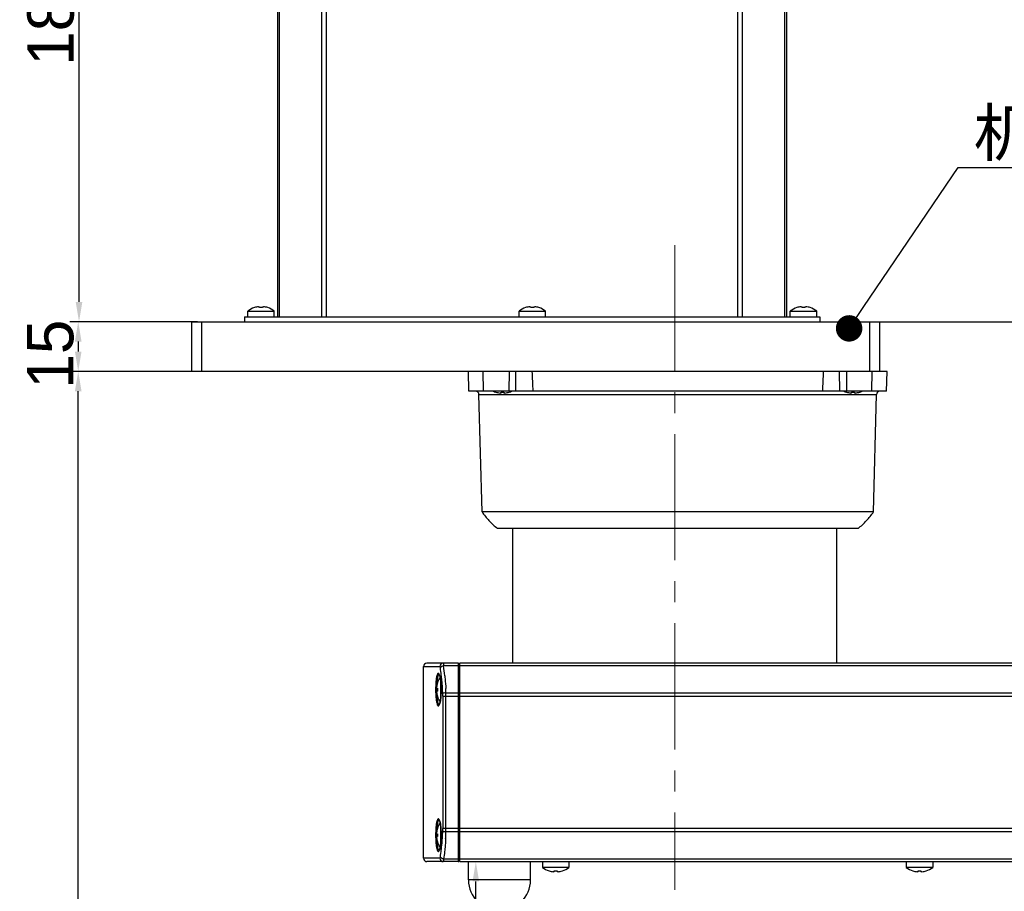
# Model space of a CAD drawing. Header units: millimetres. Extents: x 4086 to 8318, y 123 to 1549.
# Tile 26 of 54: x 6696 to 6844, y 986 to 1118. Entities that reach past the tile are written whole.
import ezdxf
from ezdxf import colors
from ezdxf.entities.mleader import LeaderData, LeaderLine
from ezdxf.math import Vec2, Vec3

# ---------------------------------------------------------------- set-up
doc = ezdxf.new("R2010")
doc.units = ezdxf.units.MM
doc.linetypes.add('CENTER2', pattern=[28.575, 19.05, -3.175, 3.175, -3.175])
doc.layers.add('00_COMPONENTS', color=7, linetype='Continuous')
doc.layers.add('中心线层', color=7, linetype='CENTER2', lineweight=0)
doc.layers.add('细线层', color=7, linetype='Continuous', lineweight=0)
doc.styles.get("Standard").update_dxf_attribs({"font": 'SourceHanSansCN-Normal.ttf'})
doc.dimstyles.new('直线标注', dxfattribs={"dimtxt": 7, "dimasz": 3, "dimexe": 1.25, "dimexo": 0.625, "dimtad": 1, "dimdec": 1, "dimlfac": 2, "dimdsep": 46, "dimtxsty": 'Standard', "dimcen": 2.5, "dimadec": 0, "dimazin": 0, "dimtm": 1e-09, "dimtfac": 1, "dimtdec": 1, "dimtmove": 0, "dimatfit": 3, "dimfxl": 0, "dimarcsym": 0})

# ---------------------------------------------------------------- blocks, each defined once
blk = doc.blocks.new('*D838')
at = {"color": 0, "lineweight": -2}
for p, q in [((6722.44, 1072.07), (6703.17, 1072.07)), ((6704.42, 1069.07), (6704.42, 1067.57)), ((6722.44, 1064.57), (6703.17, 1064.57))]:
    blk.add_line(p, q, dxfattribs=at)
at = {"color": 0}
for points in [[(6704.92, 1069.07), (6703.92, 1069.07), (6704.42, 1072.07)], [(6703.92, 1067.57), (6704.92, 1067.57), (6704.42, 1064.57)]]:
    blk.add_solid(points, dxfattribs=at)
at = {"layer": 'Defpoints', "color": 0}
for p in [(6723.06, 1072.07), (6704.42, 1064.57), (6723.06, 1064.57)]:
    blk.add_point(p, dxfattribs=at)
at = {"color": 0, "insert": (6700.23, 1067.18), "char_height": 7, "attachment_point": 5, "rotation": 90}
blk.add_mtext('15', dxfattribs=at)
blk = doc.blocks.new('*D839')
at = {"color": 0, "lineweight": -2}
for p, q in [((6736.19, 1165.07), (6703.29, 1165.07)), ((6704.54, 1075.07), (6704.54, 1162.07)), ((6722.44, 1072.07), (6703.29, 1072.07))]:
    blk.add_line(p, q, dxfattribs=at)
at = {"color": 0}
for points in [[(6705.04, 1162.07), (6704.04, 1162.07), (6704.54, 1165.07)], [(6704.04, 1075.07), (6705.04, 1075.07), (6704.54, 1072.07)]]:
    blk.add_solid(points, dxfattribs=at)
at = {"layer": 'Defpoints', "color": 0}
for p in [(6704.54, 1165.07), (6736.81, 1165.07), (6723.06, 1072.07)]:
    blk.add_point(p, dxfattribs=at)
at = {"color": 0, "insert": (6700.28, 1118.57), "char_height": 7, "attachment_point": 5, "rotation": 90}
blk.add_mtext('186', dxfattribs=at)
blk = doc.blocks.new('*D840')
at = {"color": 0, "lineweight": -2}
for p, q in [((6720.94, 1064.57), (6703.17, 1064.57)), ((6704.42, 850.07), (6704.42, 1061.57)), ((7083.22, 847.07), (6703.17, 847.07))]:
    blk.add_line(p, q, dxfattribs=at)
at = {"color": 0}
for points in [[(6704.92, 1061.57), (6703.92, 1061.57), (6704.42, 1064.57)], [(6703.92, 850.07), (6704.92, 850.07), (6704.42, 847.07)]]:
    blk.add_solid(points, dxfattribs=at)
at = {"layer": 'Defpoints', "color": 0}
for p in [(6704.42, 1064.57), (6721.56, 1064.57), (7083.85, 847.07)]:
    blk.add_point(p, dxfattribs=at)
at = {"color": 0, "insert": (6700.16, 955.82), "char_height": 7, "attachment_point": 5, "rotation": 90}
blk.add_mtext('435.2', dxfattribs=at)
blk = doc.blocks.new('*D843')
at = {"color": 0, "lineweight": -2}
for p, q in [((6989.13, 1072.07), (6989.13, 1091.1)), ((6826.19, 1072.07), (6990.38, 1072.07)), ((6989.13, 1064.72), (6989.13, 1069.07)), ((6914.49, 1061.72), (6990.38, 1061.72))]:
    blk.add_line(p, q, dxfattribs=at)
at = {"color": 0}
for points in [[(6989.63, 1069.07), (6988.63, 1069.07), (6989.13, 1072.07)], [(6988.63, 1064.72), (6989.63, 1064.72), (6989.13, 1061.72)]]:
    blk.add_solid(points, dxfattribs=at)
at = {"layer": 'Defpoints', "color": 0}
for p in [(6825.56, 1072.07), (6989.13, 1072.07), (6913.86, 1061.72)]:
    blk.add_point(p, dxfattribs=at)
at = {"color": 0, "insert": (6984.94, 1085.66), "char_height": 7, "attachment_point": 5, "rotation": 90}
blk.add_mtext('22', dxfattribs=at)
blk = doc.blocks.new('*D848')
at = {"color": 0, "lineweight": -2}
for p, q in [((6824.69, 1072.07), (7146.52, 1072.07)), ((7145.27, 814.22), (7145.27, 1069.07)), ((7070.24, 811.22), (7146.52, 811.22))]:
    blk.add_line(p, q, dxfattribs=at)
at = {"color": 0}
for points in [[(7145.77, 1069.07), (7144.77, 1069.07), (7145.27, 1072.07)], [(7144.77, 814.22), (7145.77, 814.22), (7145.27, 811.22)]]:
    blk.add_solid(points, dxfattribs=at)
at = {"layer": 'Defpoints', "color": 0}
for p in [(6824.06, 1072.07), (7145.27, 1072.07), (7069.61, 811.22)]:
    blk.add_point(p, dxfattribs=at)
at = {"color": 0, "insert": (7141.01, 944.09), "char_height": 7, "attachment_point": 5, "rotation": 90}
blk.add_mtext('523.7', dxfattribs=at)
blk = doc.blocks.new('_Dot')
at = {"color": 0, "linetype": 'ByBlock', "lineweight": -2}
blk.add_line((-0.5, 0), (-1, 0), dxfattribs=at)
at = {"color": 0, "linetype": 'ByBlock', "const_width": 0.5}
blk.add_lwpolyline([(-0.25, 0, 1), (0.25, 0, 1)], format="xyb", close=True, dxfattribs=at)
blk = doc.blocks.new('*D960')
at = {"layer": 'Defpoints', "color": 0}
for p in [(6762.11, 990.47), (6764.53, 990.47), (6903.79, 882.98)]:
    blk.add_point(p, dxfattribs=at)
at = {"layer": '细线层', "color": 0, "lineweight": -2}
for p, q in [((6762.74, 990.47), (6765.78, 990.47)), ((6764.53, 885.98), (6764.53, 987.47)), ((6903.16, 882.98), (6763.28, 882.98))]:
    blk.add_line(p, q, dxfattribs=at)
at = {"layer": '细线层', "color": 0}
for points in [[(6765.03, 987.47), (6764.03, 987.47), (6764.53, 990.47)], [(6764.03, 885.98), (6765.03, 885.98), (6764.53, 882.98)]]:
    blk.add_solid(points, dxfattribs=at)
at = {"layer": '细线层', "color": 0, "insert": (6760.28, 936.72), "char_height": 7, "attachment_point": 5, "rotation": 90}
blk.add_mtext('215', dxfattribs=at)
blk = doc.blocks.new('*D961')
at = {"layer": 'Defpoints', "color": 0}
for p in [(6815.84, 1072.07), (7113.5, 1072.07), (7065.59, 986.76)]:
    blk.add_point(p, dxfattribs=at)
at = {"layer": '细线层', "color": 0, "lineweight": -2}
for p, q in [((6816.46, 1072.07), (7114.75, 1072.07)), ((7113.5, 989.76), (7113.5, 1069.07)), ((7066.22, 986.76), (7114.75, 986.76))]:
    blk.add_line(p, q, dxfattribs=at)
at = {"layer": '细线层', "color": 0}
for points in [[(7114, 1069.07), (7113, 1069.07), (7113.5, 1072.07)], [(7113, 989.76), (7114, 989.76), (7113.5, 986.76)]]:
    blk.add_solid(points, dxfattribs=at)
at = {"layer": '细线层', "color": 0, "insert": (7109.24, 1029.42), "char_height": 7, "attachment_point": 5, "rotation": 90}
blk.add_mtext('167.3', dxfattribs=at)

msp = doc.modelspace()

# ---------------------------------------------------------------- linework, layer by layer
at = {"layer": '00_COMPONENTS', "color": 7, "linetype": 'Continuous'}
for p, q in [((6804.8569, 1072.8218), (6804.8519, 1165.9218)), ((6734.5641, 1165.0718), (6734.5641, 1072.8218)), ((6734.8569, 1072.8218), (6734.8569, 1165.0718)), ((6741.2712, 1072.8218), (6741.2712, 1165.0718)), ((6741.9783, 1072.8218), (6741.9783, 1165.0718)), ((6804.1498, 1072.8218), (6804.1498, 1165.0718)), ((6811.2712, 1072.8218), (6811.2712, 1165.0718)), ((6811.5641, 1072.8218), (6811.5641, 1165.0718)), ((6730.0641, 1072.8218), (6730.0641, 1073.6835)), ((6730.0641, 1073.6835), (6734.0641, 1073.6835)), ((6731.0565, 1074.2116), (6731.0603, 1074.205)), ((6731.8441, 1074.205), (6731.8441, 1074.3431)), ((6732.2841, 1074.3431), (6732.2841, 1074.205)), ((6733.0678, 1074.205), (6733.0716, 1074.2116)), ((6734.0641, 1072.8218), (6734.0641, 1073.6835)), ((6771.0641, 1072.8218), (6771.0641, 1073.6835)), ((6771.0641, 1073.6835), (6775.0641, 1073.6835)), ((6772.0565, 1074.2116), (6772.0603, 1074.205)), ((6772.8441, 1074.205), (6772.8441, 1074.3431)), ((6773.2841, 1074.3431), (6773.2841, 1074.205)), ((6774.0678, 1074.205), (6774.0716, 1074.2116)), ((6775.0641, 1072.8218), (6775.0641, 1073.6835)), ((6812.0641, 1072.8218), (6812.0641, 1073.6835)), ((6812.0641, 1073.6835), (6816.0641, 1073.6835)), ((6813.0565, 1074.2116), (6813.0603, 1074.205)), ((6813.8441, 1074.205), (6813.8441, 1074.3431)), ((6814.2841, 1074.3431), (6814.2841, 1074.205)), ((6815.0678, 1074.205), (6815.0716, 1074.2116)), ((6816.0641, 1072.8218), (6816.0641, 1073.6835)), ((6721.5641, 1072.0718), (6721.5641, 1064.5718)), ((6721.5641, 1072.0718), (6825.5641, 1072.0718)), ((6723.0641, 1072.0718), (6723.0641, 1064.5718)), ((6729.5641, 1072.8218), (6729.5641, 1072.0718)), ((6729.5641, 1072.8218), (6816.5641, 1072.8218)), ((6816.5641, 1072.8218), (6816.5641, 1072.0718)), ((6824.0641, 1072.0718), (6824.0641, 1064.5718)), ((6825.5641, 1072.0718), (6825.5641, 1064.5718)), ((6826.7141, 1064.5718), (6721.5641, 1064.5718)), ((6763.4926, 1061.5718), (6763.4141, 1064.5718)), ((6765.7044, 1061.5718), (6765.652, 1064.5718)), ((6769.5569, 1064.5718), (6769.5411, 1061.5718)), ((6770.5781, 1061.5718), (6770.5939, 1064.5718)), ((6819.55, 1061.5718), (6819.5342, 1064.5718)), ((6820.5713, 1064.5718), (6820.5871, 1061.5718)), ((6824.4237, 1061.5718), (6824.4761, 1064.5718)), ((6826.6355, 1061.5718), (6826.7141, 1064.5718)), ((6826.6355, 1061.5718), (6763.4926, 1061.5718)), ((6767.5603, 1061.4385), (6767.5565, 1061.4319)), ((6768.3441, 1061.3004), (6768.3441, 1061.4385)), ((6768.7841, 1061.4385), (6768.7841, 1061.3004)), ((6769.5716, 1061.4319), (6769.5678, 1061.4385)), ((6820.5603, 1061.4385), (6820.5569, 1061.4326)), ((6821.3441, 1061.3004), (6821.3441, 1061.4385)), ((6821.7841, 1061.4385), (6821.7841, 1061.3004)), ((6822.5716, 1061.4319), (6822.5678, 1061.4385)), ((6765.4705, 1043.3218), (6765.0054, 1061.0848)), ((6765.0054, 1061.0848), (6825.1227, 1061.0848)), ((6824.6576, 1043.3218), (6825.1227, 1061.0848)), ((6824.6576, 1043.3218), (6765.4705, 1043.3218)), ((6822.3141, 1040.8218), (6767.8141, 1040.8218)), ((6770.1104, 1020.4697), (6770.1104, 1040.8218)), ((6819.1104, 1020.4697), (6819.1104, 1040.8218)), ((6756.6104, 990.9697), (6756.6104, 1019.9697)), ((6756.6104, 1019.9697), (6759.0984, 1019.9697)), ((6761.8604, 1020.4697), (6757.1104, 1020.4697)), ((6761.8604, 1020.0619), (6759.6647, 1020.0619)), ((6761.8604, 1020.4697), (6761.8604, 990.4697)), ((6762.1104, 990.4697), (6762.1104, 1020.4697)), ((6960.6104, 1020.4697), (6762.1104, 1020.4697)), ((6960.6104, 1020.0619), (6762.1104, 1020.0619)), ((6758.7271, 1017.4734), (6758.7205, 1017.4772)), ((6759.2486, 1015.3277), (6759.2486, 1017.613)), ((6759.3002, 1016.8376), (6759.3056, 1016.4697)), ((6758.5914, 1016.4697), (6758.4511, 1016.4697)), ((6758.589, 1016.6897), (6758.7271, 1016.6897)), ((6758.589, 1016.2497), (6758.7271, 1016.2497)), ((6758.7205, 1015.4621), (6758.7271, 1015.4659)), ((6759.3056, 1016.4697), (6759.3008, 1016.1212)), ((6759.3056, 1016.4697), (6759.3082, 1016.4697)), ((6759.5298, 1015.4697), (6759.5298, 995.4697)), ((6759.5298, 1015.4697), (6963.1909, 1015.4697)), ((6760.0147, 1015.9697), (6761.8604, 1015.9697)), ((6760.0202, 995.4697), (6760.0202, 1015.4697)), ((6762.1104, 1015.9697), (6960.6104, 1015.9697)), ((6758.5914, 994.4697), (6758.4511, 994.4697)), ((6758.589, 994.6897), (6758.7271, 994.6897)), ((6758.7271, 995.4734), (6758.7205, 995.4772)), ((6759.2486, 993.3277), (6759.2486, 995.613)), ((6759.3002, 994.8376), (6759.3056, 994.4697)), ((6759.3056, 994.4697), (6759.3008, 994.1212)), ((6759.3056, 994.4697), (6759.3082, 994.4697)), ((6963.1909, 995.4697), (6759.5298, 995.4697)), ((6761.8604, 994.9697), (6760.0147, 994.9697)), ((6960.6104, 994.9697), (6762.1104, 994.9697)), ((6758.589, 994.2497), (6758.7271, 994.2497)), ((6758.7205, 993.4621), (6758.7271, 993.4659)), ((6759.0984, 990.9697), (6756.6104, 990.9697)), ((6761.8604, 990.4697), (6757.1104, 990.4697)), ((6759.6647, 990.8775), (6761.8604, 990.8775)), ((6762.1104, 990.8775), (6960.6104, 990.8775)), ((6762.1104, 990.4697), (6960.6104, 990.4697)), ((6763.4104, 987.7197), (6763.4104, 990.4697)), ((6772.8104, 987.7197), (6772.8104, 990.4697)), ((6774.6104, 990.4697), (6774.6104, 989.6079)), ((6778.6104, 990.4697), (6778.6104, 989.6079)), ((6829.6104, 990.4697), (6829.6104, 989.6079)), ((6833.6104, 990.4697), (6833.6104, 989.6079)), ((6778.6104, 989.6079), (6774.6104, 989.6079)), ((6775.6066, 989.0864), (6775.6028, 989.0798)), ((6776.3904, 988.9483), (6776.3904, 989.0864)), ((6776.8304, 989.0864), (6776.8304, 988.9483)), ((6777.6179, 989.0798), (6777.6141, 989.0864)), ((6833.6104, 989.6079), (6829.6104, 989.6079)), ((6830.6066, 989.0864), (6830.6028, 989.0798)), ((6831.3904, 988.9483), (6831.3904, 989.0864)), ((6831.8304, 989.0864), (6831.8304, 988.9483)), ((6832.6179, 989.0798), (6832.6141, 989.0864)), ((6772.8104, 987.7197), (6763.4104, 987.7197))]:
    msp.add_line(p, q, dxfattribs=at)
for points in [[(6758.984, 1018.7746), (6758.9903, 1018.766), (6759.0797, 1018.5629), (6759.1803, 1018.1359)], [(6759.1803, 1018.1359), (6759.2584, 1017.5387), (6759.3002, 1016.8376)], [(6759.3008, 1016.1212), (6759.2587, 1015.4043), (6759.1788, 1014.7951)], [(6759.0474, 1014.2863), (6758.9882, 1014.1704), (6759.0029, 1014.1616)], [(6759.1788, 1014.7951), (6759.0762, 1014.3657), (6759.0474, 1014.2863)], [(6758.984, 996.7746), (6758.9903, 996.766), (6759.0797, 996.5629), (6759.1803, 996.1359)], [(6759.1803, 996.1359), (6759.2584, 995.5387), (6759.3002, 994.8376)], [(6759.3008, 994.1212), (6759.2587, 993.4043), (6759.1788, 992.7951)], [(6759.0474, 992.2863), (6758.9882, 992.1704), (6759.0029, 992.1616)], [(6759.1788, 992.7951), (6759.0762, 992.3657), (6759.0474, 992.2863)]]:
    msp.add_lwpolyline(points, dxfattribs=at)
for centre, radius, start, end in [((6732.0641, 1071.1218), 3.25, 108.060208, 127.979872), ((6732.0641, 1071.1218), 3.2425, 96.552172, 108.032352), ((6732.0641, 1070.5389), 3.6727, 86.565833, 93.434167), ((6732.0641, 1071.1218), 3.2425, 71.967648, 83.447828), ((6732.0641, 1071.1218), 3.25, 52.020128, 71.939792), ((6773.0641, 1071.1218), 3.25, 108.060208, 127.979872), ((6773.0641, 1071.1218), 3.2425, 96.552172, 108.032352), ((6773.0641, 1070.5389), 3.6727, 86.565833, 93.434167), ((6773.0641, 1071.1218), 3.2425, 71.967648, 83.447828), ((6773.0641, 1071.1218), 3.25, 52.020128, 71.939792), ((6814.0641, 1071.1218), 3.25, 108.060208, 127.979872), ((6814.0641, 1071.1218), 3.2425, 96.552172, 108.032352), ((6814.0641, 1070.5389), 3.6727, 86.565833, 93.434167), ((6814.0641, 1071.1218), 3.2425, 71.967648, 83.447828), ((6814.0641, 1071.1218), 3.25, 52.020128, 71.939792), ((7230.8331, 1083.8139), 458.2201, 182.406737, 182.782242), ((6359.295, 1083.8139), 458.2201, 357.217758, 357.593263), ((6764.5055, 1061.0718), 0.5, 1.5, 90), ((6768.5641, 1064.5218), 3.25, 245.200428, 251.939792), ((6768.5641, 1064.5218), 3.2425, 251.967648, 263.447828), ((6768.5641, 1065.1046), 3.6727, 266.565833, 273.434167), ((6768.5641, 1064.5218), 3.2425, 276.552172, 288.032352), ((6768.5641, 1064.5218), 3.25, 288.060208, 294.700096), ((6821.5641, 1064.5218), 3.25, 245.299904, 251.939792), ((6821.5641, 1064.5218), 3.2425, 251.967648, 263.447828), ((6821.5641, 1065.1046), 3.6727, 266.565833, 273.434167), ((6821.5641, 1064.5218), 3.2425, 276.552172, 288.032352), ((6821.5641, 1064.5218), 3.25, 288.060208, 294.799572), ((6825.6226, 1061.0718), 0.5, 90, 178.5), ((6757.1104, 1019.9697), 0.5, 90, 180), ((6713.5182, 1013.8181), 46.567, 5.837677, 7.70553), ((6761.8604, 1020.2197), 0.25, 0, 90), ((6761.8104, 1016.4697), 3.25, 145.600419, 161.939792), ((6758.9985, 1018.6991), 0.0788, 86.974275, 97.295935), ((6773.7655, 1016.4721), 15.3144, 178.593999, 179.164216), ((6772.6833, 1016.5031), 14.2318, 177.027675, 178.612111), ((6770.7408, 1016.6029), 12.2867, 175.785351, 177.022537), ((6761.8104, 1016.4697), 3.2425, 161.967648, 173.447828), ((6770.9197, 1016.5128), 12.3275, 176.788918, 177.974597), ((6769.2153, 1016.6109), 10.6204, 175.22465, 176.802328), ((6753.6965, 1017.1899), 5.5696, 9.479742, 10.298696), ((6752.3248, 1016.9695), 6.9588, 7.251836, 9.409727), ((6750.7564, 1016.7704), 8.5398, 5.615392, 7.248341), ((6749.5901, 1016.6521), 9.7121, 4.892531, 5.636967), ((6747.8663, 1016.5186), 11.441, 2.061935, 4.822273), ((6746.6763, 1016.4715), 12.632, 0.832391, 2.081095), ((6732.4522, 1015.1001), 27.0853, 2.9246, 4.065401), ((6773.9222, 1016.4695), 15.4711, 179.162996, 180.835002), ((6773.7661, 1016.4671), 15.315, 180.833784, 181.402855), ((6772.7848, 1016.4396), 14.3333, 181.388851, 182.812617), ((6770.868, 1016.3448), 12.4141, 182.809684, 184.210665), ((6768.7118, 1016.1854), 10.2521, 184.207537, 186.133869), ((6761.8104, 1016.4697), 3.2425, 186.552172, 198.032352), ((6772.252, 1016.4695), 13.6606, 179.067027, 180.946266), ((6769.174, 1016.3266), 10.579, 182.970082, 184.785849), ((6767.1192, 1016.1492), 8.5166, 184.749717, 186.588799), ((6762.3907, 1016.4697), 3.6702, 176.563644, 183.436356), ((6761.8258, 1016.4776), 3.2671, 198.108626, 214.395763), ((6751.4007, 1016.0936), 7.8911, 351.988454, 354.133455), ((6749.6858, 1016.2791), 9.616, 354.078058, 355.198952), ((6748.6889, 1016.3631), 10.6165, 355.197727, 356.413582), ((6747.5413, 1016.434), 11.7663, 356.418292, 357.886215), ((6746.6702, 1016.4683), 12.638, 357.87647, 359.283683), ((6746.5943, 1016.4694), 12.7139, 0.001221, 0.83658), ((6746.6124, 1016.4701), 12.6958, 359.279147, 359.998245), ((6737.0397, 1015.3327), 22.4919, 1.463549, 2.929119), ((6742.1331, 1015.4704), 17.3968, 359.997655, 1.438698), ((6726.8487, 1015.0956), 33.1774, 2.379001, 2.635143), ((6725.7067, 1015.0499), 34.3203, 1.535743, 2.376123), ((6737.2245, 1015.4705), 22.7957, 359.997944, 1.254768), ((6757.6999, 1014.7642), 1.4416, 339.239039, 339.938761), ((6756.2958, 1015.1965), 2.9113, 344.897177, 345.858991), ((6753.9225, 1015.7104), 5.3402, 349.208469, 350.390541), ((6752.897, 1015.8829), 6.3801, 350.401073, 351.989177), ((6761.8257, 994.4621), 3.2669, 145.454569, 161.897237), ((6758.9985, 996.6991), 0.0788, 86.974275, 97.295935), ((6753.6965, 995.1899), 5.5696, 9.479742, 10.298696), ((6752.3248, 994.9695), 6.9588, 7.251836, 9.409727), ((6773.9222, 994.4695), 15.4711, 179.162996, 180.835002), ((6773.7655, 994.4721), 15.3144, 178.593999, 179.164216), ((6772.6833, 994.5031), 14.2318, 177.027675, 178.612111), ((6770.7408, 994.6029), 12.2867, 175.785351, 177.022537), ((6761.8104, 994.4697), 3.2425, 161.967648, 173.447828), ((6772.252, 994.4695), 13.6606, 179.067027, 180.946266), ((6770.9184, 994.5129), 12.3262, 176.788879, 177.9721), ((6769.2153, 994.6109), 10.6204, 175.22465, 176.802328), ((6762.3907, 994.4697), 3.6702, 176.563644, 183.436356), ((6750.7564, 994.7704), 8.5398, 5.615392, 7.248341), ((6749.5901, 994.6521), 9.7121, 4.892531, 5.636967), ((6747.8663, 994.5186), 11.441, 2.061935, 4.822273), ((6746.6763, 994.4715), 12.632, 0.832391, 2.081095), ((6746.5943, 994.4694), 12.7139, 0.001221, 0.83658), ((6746.6124, 994.4701), 12.6958, 359.279147, 359.998245), ((6737.0062, 995.6078), 22.5256, 357.05188, 358.535583), ((6742.1331, 995.469), 17.3968, 358.561292, 0.002358), ((6729.623, 995.6887), 30.3993, 356.679285, 357.699848), ((6723.8915, 995.9323), 36.1359, 357.678697, 357.913549), ((6719.0517, 996.1043), 40.9788, 357.919557, 358.413365), ((6737.2245, 995.4689), 22.7957, 358.745232, 0.002056), ((6761.8626, 996.7329), 1.7633, 269.929485, 274.091996), ((6773.7661, 994.4671), 15.315, 180.833784, 181.402855), ((6772.7848, 994.4396), 14.3333, 181.388851, 182.812617), ((6770.868, 994.3448), 12.4141, 182.809684, 184.210665), ((6768.7118, 994.1854), 10.2521, 184.207537, 186.133869), ((6761.8104, 994.4697), 3.2425, 186.552172, 198.032352), ((6769.174, 994.3266), 10.579, 182.970081, 184.78585), ((6767.1192, 994.1492), 8.5166, 184.749717, 186.588799), ((6761.8253, 994.4774), 3.2666, 198.107821, 214.42075), ((6752.897, 993.8829), 6.3801, 350.401073, 351.989177), ((6751.4007, 994.0936), 7.8911, 351.988454, 354.133455), ((6749.6858, 994.2791), 9.616, 354.078058, 355.198952), ((6748.6889, 994.3631), 10.6165, 355.197727, 356.413582), ((6747.5413, 994.434), 11.7663, 356.418292, 357.886215), ((6746.6702, 994.4683), 12.638, 357.87647, 359.283683), ((6757.6999, 992.7642), 1.4416, 339.239039, 339.938761), ((6756.2958, 993.1965), 2.9113, 344.897177, 345.858991), ((6753.9225, 993.7104), 5.3402, 349.208468, 350.390541), ((6705.4325, 998.574), 54.2479, 352.159362, 353.301423), ((6715.4797, 997.3556), 44.1271, 353.350848, 353.674553), ((6757.1104, 990.9697), 0.5, 180, 270), ((6761.8604, 990.7197), 0.25, 270, 330), ((6776.6104, 992.1697), 3.25, 232.020128, 251.939792), ((6776.6104, 992.1697), 3.2425, 251.967648, 263.447828), ((6776.6104, 992.7525), 3.6727, 266.565833, 273.434167), ((6776.6104, 992.1697), 3.2425, 276.552172, 288.032352), ((6776.6104, 992.1697), 3.25, 288.060208, 307.979872), ((6831.6104, 992.1697), 3.25, 232.020128, 251.939792), ((6831.6104, 992.1697), 3.2425, 251.967648, 263.447828), ((6831.6104, 992.7525), 3.6727, 266.565833, 273.434167), ((6831.6104, 992.1697), 3.2425, 276.552172, 288.032352), ((6831.6104, 992.1697), 3.25, 288.060208, 307.979872), ((6768.1104, 987.7197), 4.7, 180, 0)]:
    msp.add_arc(centre, radius, start, end, dxfattribs=at)
for points in [[(6731.6941, 1074.3431), (6731.719, 1074.346), (6731.744, 1074.3482), (6731.7691, 1074.3494)], [(6731.7691, 1074.3494), (6731.7794, 1074.3499), (6731.7898, 1074.3502), (6731.8001, 1074.3502)], [(6731.8001, 1074.3502), (6731.8081, 1074.3502), (6731.816, 1074.3501), (6731.824, 1074.3494)], [(6732.3042, 1074.3494), (6732.3121, 1074.3501), (6732.32, 1074.3502), (6732.328, 1074.3502)], [(6732.328, 1074.3502), (6732.3383, 1074.3502), (6732.3487, 1074.3499), (6732.359, 1074.3494)], [(6732.359, 1074.3494), (6732.3841, 1074.3482), (6732.4091, 1074.346), (6732.4341, 1074.3431)], [(6772.6941, 1074.3431), (6772.719, 1074.346), (6772.744, 1074.3482), (6772.7691, 1074.3494)], [(6772.7691, 1074.3494), (6772.7794, 1074.3499), (6772.7898, 1074.3502), (6772.8001, 1074.3502)], [(6772.8001, 1074.3502), (6772.8081, 1074.3502), (6772.816, 1074.3501), (6772.824, 1074.3494)], [(6773.3042, 1074.3494), (6773.3121, 1074.3501), (6773.32, 1074.3502), (6773.328, 1074.3502)], [(6773.328, 1074.3502), (6773.3383, 1074.3502), (6773.3487, 1074.3499), (6773.359, 1074.3494)], [(6773.359, 1074.3494), (6773.3841, 1074.3482), (6773.4091, 1074.346), (6773.4341, 1074.3431)], [(6813.6941, 1074.3431), (6813.719, 1074.346), (6813.744, 1074.3482), (6813.7691, 1074.3494)], [(6813.7691, 1074.3494), (6813.7794, 1074.3499), (6813.7898, 1074.3502), (6813.8001, 1074.3502)], [(6813.8001, 1074.3502), (6813.8081, 1074.3502), (6813.816, 1074.3501), (6813.824, 1074.3494)], [(6814.3042, 1074.3494), (6814.3121, 1074.3501), (6814.32, 1074.3502), (6814.328, 1074.3502)], [(6814.328, 1074.3502), (6814.3383, 1074.3502), (6814.3487, 1074.3499), (6814.359, 1074.3494)], [(6814.359, 1074.3494), (6814.3841, 1074.3482), (6814.4091, 1074.346), (6814.4341, 1074.3431)], [(6768.2691, 1061.2941), (6768.244, 1061.2953), (6768.219, 1061.2975), (6768.1941, 1061.3004)], [(6768.3001, 1061.2933), (6768.2898, 1061.2933), (6768.2794, 1061.2936), (6768.2691, 1061.2941)], [(6768.324, 1061.2941), (6768.316, 1061.2934), (6768.3081, 1061.2933), (6768.3001, 1061.2933)], [(6768.828, 1061.2933), (6768.82, 1061.2933), (6768.8121, 1061.2934), (6768.8042, 1061.2941)], [(6768.859, 1061.2941), (6768.8487, 1061.2936), (6768.8383, 1061.2933), (6768.828, 1061.2933)], [(6768.9341, 1061.3004), (6768.9091, 1061.2975), (6768.8841, 1061.2953), (6768.859, 1061.2941)], [(6821.2691, 1061.2941), (6821.244, 1061.2953), (6821.219, 1061.2975), (6821.1941, 1061.3004)], [(6821.3001, 1061.2933), (6821.2898, 1061.2933), (6821.2794, 1061.2936), (6821.2691, 1061.2941)], [(6821.324, 1061.2941), (6821.316, 1061.2934), (6821.3081, 1061.2933), (6821.3001, 1061.2933)], [(6821.828, 1061.2933), (6821.82, 1061.2933), (6821.8121, 1061.2934), (6821.8042, 1061.2941)], [(6821.859, 1061.2941), (6821.8487, 1061.2936), (6821.8383, 1061.2933), (6821.828, 1061.2933)], [(6821.9341, 1061.3004), (6821.9091, 1061.2975), (6821.8841, 1061.2953), (6821.859, 1061.2941)], [(6761.9884, 1020.0406), (6761.9475, 1020.0547), (6761.9036, 1020.0619), (6761.8604, 1020.0619)], [(6758.5819, 1016.7327), (6758.5819, 1016.7434), (6758.5822, 1016.754), (6758.5827, 1016.7647)], [(6758.5827, 1016.7098), (6758.5821, 1016.7174), (6758.5819, 1016.7251), (6758.5819, 1016.7327)], [(6758.5827, 1016.7647), (6758.5839, 1016.7897), (6758.5862, 1016.8147), (6758.589, 1016.8397)], [(6758.5819, 1016.2066), (6758.5819, 1016.2143), (6758.5821, 1016.2219), (6758.5827, 1016.2296)], [(6758.5819, 994.7327), (6758.5819, 994.7434), (6758.5822, 994.754), (6758.5827, 994.7647)], [(6758.5827, 994.7098), (6758.5821, 994.7174), (6758.5819, 994.7251), (6758.5819, 994.7327)], [(6758.5827, 994.7647), (6758.5839, 994.7897), (6758.5862, 994.8147), (6758.589, 994.8397)], [(6758.5819, 994.2066), (6758.5819, 994.2143), (6758.5821, 994.2219), (6758.5827, 994.2296)], [(6776.3154, 988.942), (6776.2903, 988.9432), (6776.2653, 988.9454), (6776.2404, 988.9483)], [(6776.3456, 988.9412), (6776.3355, 988.9412), (6776.3255, 988.9415), (6776.3154, 988.942)], [(6776.3703, 988.942), (6776.3621, 988.9413), (6776.3538, 988.9412), (6776.3456, 988.9412)], [(6776.8752, 988.9412), (6776.8669, 988.9412), (6776.8587, 988.9413), (6776.8505, 988.942)], [(6831.3154, 988.942), (6831.2903, 988.9432), (6831.2653, 988.9454), (6831.2404, 988.9483)], [(6831.3456, 988.9412), (6831.3355, 988.9412), (6831.3255, 988.9415), (6831.3154, 988.942)], [(6831.3703, 988.942), (6831.3621, 988.9413), (6831.3538, 988.9412), (6831.3456, 988.9412)], [(6831.8752, 988.9412), (6831.8669, 988.9412), (6831.8587, 988.9413), (6831.8505, 988.942)]]:
    msp.add_open_spline(points, degree=3, dxfattribs=at)
for points, knots in [([(6731.824, 1074.3494), (6731.8269, 1074.3492), (6731.8328, 1074.3482), (6731.8441, 1074.3473), (6731.8441, 1074.3431)], [0, 0, 0, 0, 0.40966317, 1, 1, 1, 1]), ([(6732.2841, 1074.3431), (6732.2841, 1074.3439), (6732.2897, 1074.3499), (6732.2978, 1074.3489), (6732.3042, 1074.3494)], [0, 0, 0, 0, 0.11275966, 1, 1, 1, 1]), ([(6772.824, 1074.3494), (6772.8269, 1074.3492), (6772.8328, 1074.3482), (6772.8441, 1074.3473), (6772.8441, 1074.3431)], [0, 0, 0, 0, 0.40966317, 1, 1, 1, 1]), ([(6773.2841, 1074.3431), (6773.2841, 1074.3439), (6773.2897, 1074.3499), (6773.2978, 1074.3489), (6773.3042, 1074.3494)], [0, 0, 0, 0, 0.11275966, 1, 1, 1, 1]), ([(6813.824, 1074.3494), (6813.8269, 1074.3492), (6813.8328, 1074.3482), (6813.8441, 1074.3473), (6813.8441, 1074.3431)], [0, 0, 0, 0, 0.40966317, 1, 1, 1, 1]), ([(6814.2841, 1074.3431), (6814.2841, 1074.3439), (6814.2897, 1074.3499), (6814.2978, 1074.3489), (6814.3042, 1074.3494)], [0, 0, 0, 0, 0.11275966, 1, 1, 1, 1]), ([(6768.3441, 1061.3004), (6768.3441, 1061.2996), (6768.3384, 1061.2936), (6768.3304, 1061.2946), (6768.324, 1061.2941)], [0, 0, 0, 0, 0.11275966, 1, 1, 1, 1]), ([(6768.8042, 1061.2941), (6768.8013, 1061.2944), (6768.7953, 1061.2953), (6768.7841, 1061.2962), (6768.7841, 1061.3004)], [0, 0, 0, 0, 0.40966317, 1, 1, 1, 1]), ([(6821.3441, 1061.3004), (6821.3441, 1061.2996), (6821.3384, 1061.2936), (6821.3304, 1061.2946), (6821.324, 1061.2941)], [0, 0, 0, 0, 0.11275966, 1, 1, 1, 1]), ([(6821.8042, 1061.2941), (6821.8013, 1061.2944), (6821.7953, 1061.2953), (6821.7841, 1061.2962), (6821.7841, 1061.3004)], [0, 0, 0, 0, 0.40966317, 1, 1, 1, 1]), ([(6765.4705, 1043.3218), (6765.791, 1042.8643), (6766.507, 1041.9655), (6767.3518, 1041.1833), (6767.8141, 1040.8218)], [0, 0, 0, 0, 0.48764984, 1, 1, 1, 1]), ([(6822.3141, 1040.8218), (6822.7763, 1041.1833), (6823.6211, 1041.9655), (6824.3371, 1042.8643), (6824.6576, 1043.3218)], [0, 0, 0, 0, 0.51235016, 1, 1, 1, 1]), ([(6759.5902, 1020.4697), (6759.4644, 1020.4697), (6759.2014, 1020.361), (6759.0984, 1020.0969), (6759.0984, 1019.9697)], [0, 0, 0, 0, 0.49707276, 1, 1, 1, 1]), ([(6759.1732, 1019.7658), (6759.1662, 1019.8166), (6759.1559, 1019.8774), (6759.121, 1019.9697), (6759.0984, 1019.9697)], [0, 0, 0, 0, 0.69457756, 1, 1, 1, 1]), ([(6759.6647, 1020.0619), (6759.5519, 1020.0518), (6759.3571, 1020.001), (6759.1936, 1019.849), (6759.1732, 1019.7658)], [0, 0, 0, 0, 0.56917452, 1, 1, 1, 1]), ([(6759.353, 1018.3092), (6759.3396, 1018.4342), (6759.2851, 1018.9204), (6759.2226, 1019.4057), (6759.1732, 1019.7658)], [0, 0, 0, 0, 0.25702074, 1, 1, 1, 1]), ([(6759.5902, 1020.4697), (6759.6017, 1020.4697), (6759.6199, 1020.4212), (6759.6353, 1020.3504), (6759.6528, 1020.2176), (6759.6608, 1020.1189), (6759.6647, 1020.0619)], [0, 0, 0, 0, 0.08252606, 0.27991263, 0.59100831, 1, 1, 1, 1]), ([(6762.1104, 1019.9138), (6762.1104, 1019.926), (6762.0948, 1019.9868), (6762.0344, 1020.0247), (6761.9884, 1020.0406)], [0, 0, 0, 0, 0.19970507, 1, 1, 1, 1]), ([(6758.6836, 1018.7034), (6758.6459, 1018.5998), (6758.5853, 1018.3479), (6758.5472, 1018.0928), (6758.5295, 1017.9462)], [0, 0, 0, 0, 0.42725676, 1, 1, 1, 1]), ([(6758.9885, 1018.7772), (6758.9499, 1018.7723), (6758.8667, 1018.6862), (6758.7499, 1018.3824), (6758.6998, 1018.0881), (6758.6708, 1017.8648)], [0, 0, 0, 0, 0.11728091, 0.31973803, 1, 1, 1, 1]), ([(6758.8835, 1018.9235), (6758.867, 1018.929), (6758.8104, 1018.9262), (6758.7368, 1018.8362), (6758.7026, 1018.7553), (6758.6836, 1018.7034)], [0, 0, 0, 0, 0.162438, 0.48371497, 1, 1, 1, 1]), ([(6759.0812, 1018.5889), (6759.0562, 1018.6691), (6759.0135, 1018.7891), (6758.929, 1018.9085), (6758.8835, 1018.9235)], [0, 0, 0, 0, 0.63714581, 1, 1, 1, 1]), ([(6759.1351, 1018.3872), (6759.1309, 1018.4054), (6759.1147, 1018.473), (6759.0963, 1018.5402), (6759.0812, 1018.5889)], [0, 0, 0, 0, 0.26799463, 1, 1, 1, 1]), ([(6759.1763, 1018.1856), (6759.1731, 1018.2033), (6759.1605, 1018.2707), (6759.1464, 1018.3379), (6759.1351, 1018.3872)], [0, 0, 0, 0, 0.26183652, 1, 1, 1, 1]), ([(6759.4694, 1017.0203), (6759.4616, 1017.1305), (6759.4288, 1017.5606), (6759.3874, 1017.9901), (6759.353, 1018.3092)], [0, 0, 0, 0, 0.25607959, 1, 1, 1, 1]), ([(6759.8437, 1018.5544), (6759.8596, 1018.4), (6759.9228, 1017.7567), (6759.9685, 1017.1116), (6759.9911, 1016.6209)], [0, 0, 0, 0, 0.240121, 1, 1, 1, 1]), ([(6758.5295, 1017.9462), (6758.5253, 1017.9113), (6758.5086, 1017.7648), (6758.4956, 1017.6179), (6758.4873, 1017.5059)], [0, 0, 0, 0, 0.23808321, 1, 1, 1, 1]), ([(6758.589, 1016.6897), (6758.5848, 1016.6897), (6758.584, 1016.7009), (6758.583, 1016.7069), (6758.5827, 1016.7098)], [0, 0, 0, 0, 0.59037011, 1, 1, 1, 1]), ([(6758.6708, 1017.8648), (6758.667, 1017.8354), (6758.6519, 1017.7124), (6758.6397, 1017.589), (6758.6318, 1017.4951)], [0, 0, 0, 0, 0.23905372, 1, 1, 1, 1]), ([(6758.589, 1016.0997), (6758.5879, 1016.1094), (6758.5843, 1016.145), (6758.5819, 1016.1807), (6758.5819, 1016.2066)], [0, 0, 0, 0, 0.27500189, 1, 1, 1, 1]), ([(6758.5827, 1016.2296), (6758.583, 1016.2325), (6758.584, 1016.2384), (6758.5848, 1016.2497), (6758.589, 1016.2497)], [0, 0, 0, 0, 0.4096573, 1, 1, 1, 1]), ([(6760.0147, 1015.9697), (6759.9087, 1015.9671), (6759.7633, 1015.9602), (6759.6017, 1015.9325), (6759.5421, 1015.9188), (6759.5244, 1015.9072)], [0, 0, 0, 0, 0.64094929, 0.87188205, 1, 1, 1, 1]), ([(6761.8604, 1015.9697), (6761.9133, 1015.9697), (6761.9861, 1015.9678), (6762.0673, 1015.9563), (6762.0972, 1015.9496), (6762.106, 1015.9439)], [0, 0, 0, 0, 0.64013247, 0.87242458, 1, 1, 1, 1]), ([(6758.5184, 1015.09), (6758.5353, 1014.935), (6758.5721, 1014.6629), (6758.6313, 1014.3939), (6758.6681, 1014.2811)], [0, 0, 0, 0, 0.56795777, 1, 1, 1, 1]), ([(6758.6589, 1015.172), (6758.6755, 1015.0289), (6758.7121, 1014.7765), (6758.778, 1014.4879), (6758.8456, 1014.3146), (6758.8974, 1014.2172), (6758.9624, 1014.1595), (6759.0026, 1014.1616)], [0, 0, 0, 0, 0.39106687, 0.69148111, 0.80390049, 0.89065774, 1, 1, 1, 1]), ([(6758.6681, 1014.2811), (6758.6883, 1014.2193), (6758.7194, 1014.136), (6758.7803, 1014.0501), (6758.8238, 1014.0151), (6758.8735, 1014.0083), (6758.9203, 1014.0326), (6758.9628, 1014.0796), (6758.9872, 1014.1203), (6758.9996, 1014.1439)], [0, 0, 0, 0, 0.35695269, 0.48133049, 0.57583605, 0.65474273, 0.74126016, 0.85354155, 1, 1, 1, 1]), ([(6758.9996, 1014.1439), (6759.0038, 1014.1519), (6759.0216, 1014.1876), (6759.037, 1014.2244), (6759.0479, 1014.2532)], [0, 0, 0, 0, 0.22808927, 1, 1, 1, 1]), ([(6759.054, 1014.2697), (6759.0587, 1014.2824), (6759.0781, 1014.3379), (6759.0948, 1014.3943), (6759.1066, 1014.4379)], [0, 0, 0, 0, 0.23059297, 1, 1, 1, 1]), ([(6759.1189, 1014.4852), (6759.1233, 1014.5028), (6759.1415, 1014.5775), (6759.1572, 1014.6528), (6759.1682, 1014.7106)], [0, 0, 0, 0, 0.23516556, 1, 1, 1, 1]), ([(6758.5295, 995.9462), (6758.5253, 995.9113), (6758.5086, 995.7648), (6758.4956, 995.6179), (6758.4873, 995.5059)], [0, 0, 0, 0, 0.23808321, 1, 1, 1, 1]), ([(6758.6836, 996.7034), (6758.6459, 996.5998), (6758.5853, 996.3479), (6758.5472, 996.0928), (6758.5295, 995.9462)], [0, 0, 0, 0, 0.42725676, 1, 1, 1, 1]), ([(6758.9885, 996.7772), (6758.9499, 996.7723), (6758.8667, 996.6862), (6758.7499, 996.3824), (6758.6998, 996.0881), (6758.6708, 995.8648)], [0, 0, 0, 0, 0.11728091, 0.31973803, 1, 1, 1, 1]), ([(6758.8835, 996.9235), (6758.867, 996.929), (6758.8104, 996.9262), (6758.7368, 996.8362), (6758.7026, 996.7553), (6758.6836, 996.7034)], [0, 0, 0, 0, 0.162438, 0.48371497, 1, 1, 1, 1]), ([(6759.0812, 996.5889), (6759.0562, 996.6691), (6759.0135, 996.7891), (6758.929, 996.9085), (6758.8835, 996.9235)], [0, 0, 0, 0, 0.63714581, 1, 1, 1, 1]), ([(6759.1351, 996.3872), (6759.1309, 996.4054), (6759.1147, 996.473), (6759.0963, 996.5402), (6759.0812, 996.5889)], [0, 0, 0, 0, 0.26799463, 1, 1, 1, 1]), ([(6759.1763, 996.1856), (6759.1731, 996.2033), (6759.1605, 996.2707), (6759.1464, 996.3379), (6759.1351, 996.3872)], [0, 0, 0, 0, 0.26183652, 1, 1, 1, 1]), ([(6758.589, 994.6897), (6758.5848, 994.6897), (6758.584, 994.7009), (6758.583, 994.7069), (6758.5827, 994.7098)], [0, 0, 0, 0, 0.59037011, 1, 1, 1, 1]), ([(6758.6708, 995.8648), (6758.667, 995.8354), (6758.6519, 995.7124), (6758.6397, 995.589), (6758.6318, 995.4951)], [0, 0, 0, 0, 0.23905372, 1, 1, 1, 1]), ([(6759.3382, 992.4939), (6759.3555, 992.6506), (6759.424, 993.3011), (6759.4766, 993.9535), (6759.5019, 994.4493)], [0, 0, 0, 0, 0.2410327, 1, 1, 1, 1]), ([(6760.0147, 994.9697), (6759.9083, 994.9723), (6759.7627, 994.9792), (6759.6011, 995.0069), (6759.5419, 995.0206), (6759.5244, 995.0322)], [0, 0, 0, 0, 0.64329157, 0.87305974, 1, 1, 1, 1]), ([(6762.1104, 995.0009), (6762.1104, 994.9973), (6762.0969, 994.9904), (6762.0596, 994.9805), (6762.0187, 994.9764), (6761.9884, 994.9742)], [0, 0, 0, 0, 0.08645359, 0.2814898, 1, 1, 1, 1]), ([(6758.5184, 993.09), (6758.5353, 992.935), (6758.5721, 992.6629), (6758.6313, 992.3939), (6758.6681, 992.2811)], [0, 0, 0, 0, 0.56795778, 1, 1, 1, 1]), ([(6758.589, 994.0997), (6758.5879, 994.1094), (6758.5843, 994.145), (6758.5819, 994.1807), (6758.5819, 994.2066)], [0, 0, 0, 0, 0.27500189, 1, 1, 1, 1]), ([(6758.5827, 994.2296), (6758.583, 994.2325), (6758.584, 994.2384), (6758.5848, 994.2497), (6758.589, 994.2497)], [0, 0, 0, 0, 0.4096573, 1, 1, 1, 1]), ([(6758.6589, 993.172), (6758.6755, 993.0289), (6758.7121, 992.7765), (6758.778, 992.4879), (6758.8456, 992.3146), (6758.8974, 992.2172), (6758.9624, 992.1595), (6759.0026, 992.1616)], [0, 0, 0, 0, 0.39106687, 0.69148111, 0.80390049, 0.89065774, 1, 1, 1, 1]), ([(6759.9712, 993.9278), (6759.9634, 993.7947), (6759.9293, 993.2787), (6759.8825, 992.7637), (6759.8432, 992.3821)], [0, 0, 0, 0, 0.25805261, 1, 1, 1, 1]), ([(6758.6681, 992.2811), (6758.6883, 992.2193), (6758.7194, 992.136), (6758.7803, 992.0501), (6758.8238, 992.0151), (6758.8735, 992.0083), (6758.9203, 992.0326), (6758.9628, 992.0796), (6758.9872, 992.1203), (6758.9996, 992.1439)], [0, 0, 0, 0, 0.35695267, 0.48133047, 0.57583602, 0.65474271, 0.74126015, 0.85354154, 1, 1, 1, 1]), ([(6758.9996, 992.1439), (6759.0038, 992.1519), (6759.0216, 992.1876), (6759.037, 992.2244), (6759.0479, 992.2532)], [0, 0, 0, 0, 0.22808927, 1, 1, 1, 1]), ([(6759.054, 992.2697), (6759.0587, 992.2824), (6759.0781, 992.3379), (6759.0948, 992.3943), (6759.1066, 992.4379)], [0, 0, 0, 0, 0.23059297, 1, 1, 1, 1]), ([(6759.1189, 992.4852), (6759.1233, 992.5028), (6759.1415, 992.5775), (6759.1572, 992.6528), (6759.1682, 992.7106)], [0, 0, 0, 0, 0.23516556, 1, 1, 1, 1]), ([(6759.8432, 992.3821), (6759.8299, 992.2527), (6759.7761, 991.7505), (6759.7152, 991.249), (6759.6647, 990.8775)], [0, 0, 0, 0, 0.25757526, 1, 1, 1, 1]), ([(6759.0984, 990.9697), (6759.121, 990.9697), (6759.1559, 991.062), (6759.1662, 991.1227), (6759.1732, 991.1736)], [0, 0, 0, 0, 0.30540356, 1, 1, 1, 1]), ([(6759.0984, 990.9697), (6759.0984, 990.8424), (6759.2014, 990.5784), (6759.4644, 990.4697), (6759.5902, 990.4697)], [0, 0, 0, 0, 0.50292746, 1, 1, 1, 1]), ([(6759.6647, 990.8775), (6759.5505, 990.8876), (6759.3552, 990.9389), (6759.1932, 991.0917), (6759.1732, 991.1736)], [0, 0, 0, 0, 0.57637304, 1, 1, 1, 1]), ([(6759.6647, 990.8775), (6759.6608, 990.8204), (6759.6528, 990.7217), (6759.6353, 990.589), (6759.6199, 990.5181), (6759.6018, 990.4697), (6759.5902, 990.4697)], [0, 0, 0, 0, 0.4089909, 0.72008634, 0.91747172, 1, 1, 1, 1]), ([(6761.8604, 990.8775), (6761.8805, 990.8775), (6761.9557, 990.8839), (6762.0351, 990.9098), (6762.0744, 990.9497)], [0, 0, 0, 0, 0.26361906, 1, 1, 1, 1]), ([(6776.3904, 988.9483), (6776.3904, 988.9441), (6776.3791, 988.9432), (6776.3732, 988.9423), (6776.3703, 988.942)], [0, 0, 0, 0, 0.59036711, 1, 1, 1, 1]), ([(6776.8505, 988.942), (6776.8476, 988.9423), (6776.8416, 988.9433), (6776.8304, 988.9441), (6776.8304, 988.9483)], [0, 0, 0, 0, 0.40966228, 1, 1, 1, 1]), ([(6776.9804, 988.9483), (6776.9708, 988.9472), (6776.9359, 988.9436), (6776.9007, 988.9412), (6776.8752, 988.9412)], [0, 0, 0, 0, 0.27381897, 1, 1, 1, 1]), ([(6831.3904, 988.9483), (6831.3904, 988.9441), (6831.3791, 988.9432), (6831.3732, 988.9423), (6831.3703, 988.942)], [0, 0, 0, 0, 0.59036711, 1, 1, 1, 1]), ([(6831.8505, 988.942), (6831.8476, 988.9423), (6831.8416, 988.9433), (6831.8304, 988.9441), (6831.8304, 988.9483)], [0, 0, 0, 0, 0.40966228, 1, 1, 1, 1]), ([(6831.9804, 988.9483), (6831.9708, 988.9472), (6831.9359, 988.9436), (6831.9007, 988.9412), (6831.8752, 988.9412)], [0, 0, 0, 0, 0.27381897, 1, 1, 1, 1])]:
    msp.add_open_spline(points, degree=3, knots=knots, dxfattribs=at)
at = {"layer": '中心线层'}
msp.add_line((6794.6104, 1083.6435), (6794.6104, 986.1948), dxfattribs=at)

# ---------------------------------------------------------------- dimensions: what is measured, and where the dimension line sits
dim = msp.add_linear_dim(base=(6704.5359, 1165.0718), p1=(6723.0641, 1072.0718), p2=(6736.8141, 1165.0718), angle=90, dimstyle='直线标注')
dim.commit()
dim.dimension.update_dxf_attribs({"geometry": '*D839', "text_midpoint": (6700.2848, 1118.5718)})
for base, p1, p2, text, picture, middle in [((6989.126, 1072.0718), (6913.8604, 1061.7164), (6825.5641, 1072.0718), '22', '*D843', (6989.126, 1085.6644)), ((7145.2667, 1072.0718), (7069.6104, 811.2197), (6824.0641, 1072.0718), '523.7', '*D848', (7145.2667, 944.0947))]:
    dim = msp.add_linear_dim(base=base, p1=p1, p2=p2, angle=90, text=text, dimstyle='直线标注', override={"dimtxsty": 'Standard'})
    dim.commit()
    dim.dimension.update_dxf_attribs({"geometry": picture, "text_midpoint": middle, "dimtype": 160})
dim = msp.add_linear_dim(base=(6704.4197, 1064.5718), p1=(6723.0641, 1072.0718), p2=(6723.0641, 1064.5718), angle=90, dimstyle='直线标注')
dim.commit()
dim.dimension.update_dxf_attribs({"geometry": '*D838', "text_midpoint": (6704.4197, 1067.1777), "dimtype": 160})
dim = msp.add_linear_dim(base=(6704.4197, 1064.5718), p1=(7083.8477, 847.0697), p2=(6721.5641, 1064.5718), angle=90, text='435.2', dimstyle='直线标注', override={"dimtxsty": 'Standard'})
dim.commit()
dim.dimension.update_dxf_attribs({"geometry": '*D840', "text_midpoint": (6700.1639, 955.8207)})
at = {"layer": '细线层'}
dim = msp.add_linear_dim(base=(7113.4964, 1072.0718), p1=(7065.593, 986.7588), p2=(6815.8366, 1072.0718), angle=90, text='167.3', dimstyle='直线标注', override={"dimtxsty": 'Standard'}, dxfattribs=at)
dim.commit()
dim.dimension.update_dxf_attribs({"geometry": '*D961', "text_midpoint": (7113.4964, 1029.4153), "dimtype": 160})
dim = msp.add_linear_dim(base=(6764.5308, 990.4697), p1=(6903.7892, 882.9791), p2=(6762.1104, 990.4697), angle=90, dimstyle='直线标注', dxfattribs=at)
dim.commit()
dim.dimension.update_dxf_attribs({"geometry": '*D960', "text_midpoint": (6760.2798, 936.7244)})

# ---------------------------------------------------------------- leaders
ml = msp.add_multileader_mtext('Standard', dxfattribs=at)
ml.set_content('机器人安装面')
ml.set_leader_properties()
ml.set_arrow_properties(name='DOT')
ml.build(insert=Vec2(0, 0))
ml.multileader.update_dxf_attribs({"text_left_attachment_type": 6, "text_right_attachment_type": 5, "dogleg_length": 0.36})
ctx = ml.context
ctx.base_point, ctx.char_height, ctx.plane_origin = Vec3(6837.7912, 1095.3732), 7, Vec3(6823.6104, 1067.3197)
ctx.left_attachment, ctx.right_attachment = 6, 5
notes = []
notes.append((ctx, [(0, (1, 1, 0), (6837.4312, 1095.3732), (1, 0), 0.36, [(0, [(6820.9697, 1071.0697)], 0, [])])]))
ctx.mtext.insert, ctx.mtext.flow_direction = Vec3(6839.7912, 1104.143), 5
for ctx, leaders in notes:
    for number, flags, end, landing, length, lines in leaders:
        leader = LeaderData()
        leader.index, (leader.has_last_leader_line, leader.has_dogleg_vector, leader.attachment_direction) = number, flags
        leader.last_leader_point, leader.dogleg_vector, leader.dogleg_length = Vec3(end), Vec3(landing), length
        for number, points, colour, breaks in lines:
            line = LeaderLine()
            line.index, line.vertices, line.color, line.breaks = number, Vec3.list(points), colors.encode_raw_color(colour), breaks
            leader.lines.append(line)
        ctx.leaders.append(leader)

doc.saveas('drawing.dxf')
